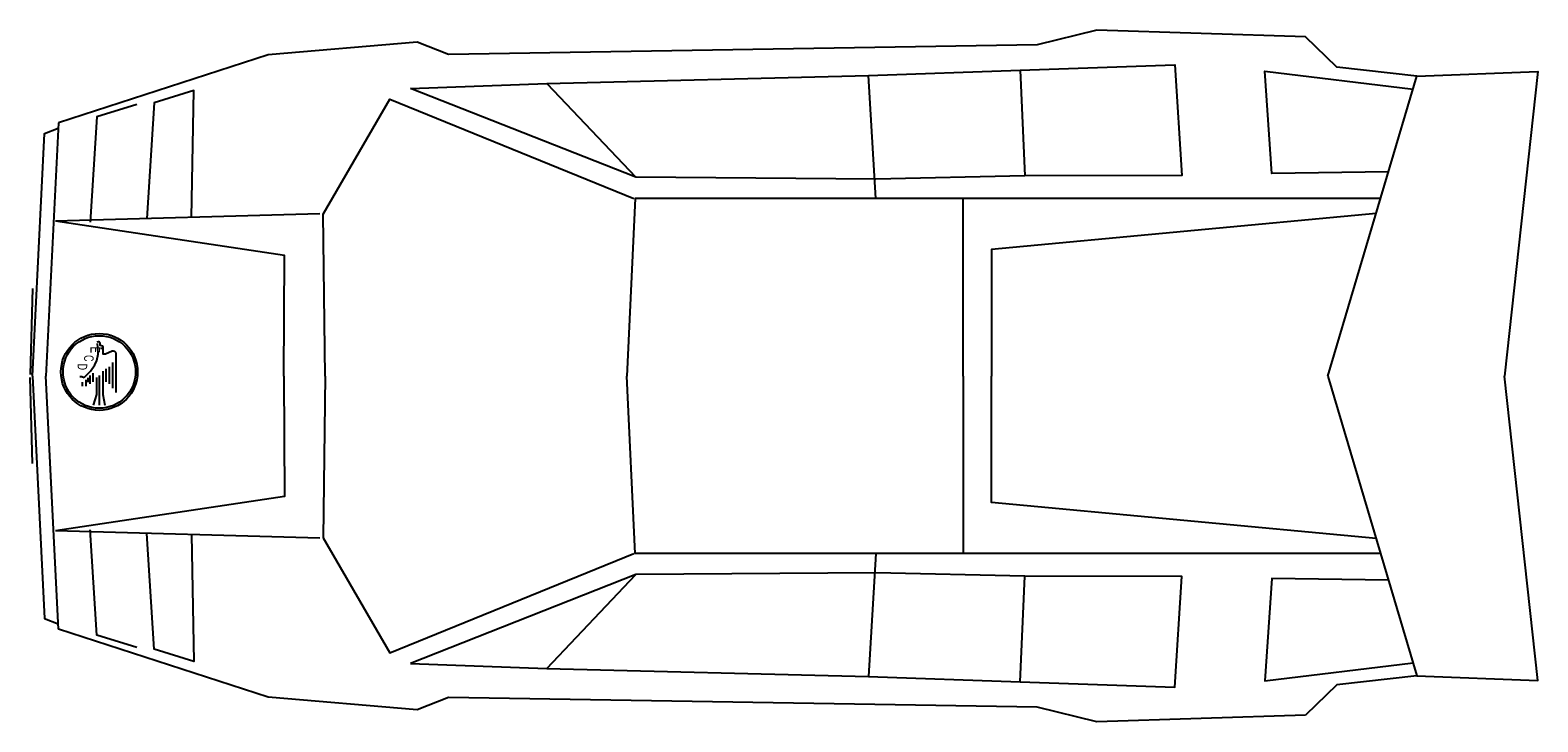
# Model space of a CAD drawing. Extents: x -2.45 to 2.4, y -1.15 to 1.08.
import ezdxf
from ezdxf.enums import TextEntityAlignment as Align

# ---------------------------------------------------------------- set-up
doc = ezdxf.new("R2010")
doc.units = 0
doc.header["$MEASUREMENT"] = 0
doc.layers.add('AUTOS', color=1, linetype='CONTINUOUS')

msp = doc.modelspace()

# ---------------------------------------------------------------- linework, layer by layer
at = {"layer": 'AUTOS'}
for points in [[(0.9835, 1.0767), (0.7919, 1.0299), (-1.1048, 0.9988), (-1.205, 1.0385), (-1.6852, 0.9969), (-2.3604, 0.7781)], [(1.6556, 1.0552), (0.9835, 1.0767)], [(2.0143, 0.9288), (1.7568, 0.9575), (1.6556, 1.0552)], [(-1.2273, 0.8888), (-0.788, 0.9048), (0.248, 0.9312), (0.737, 0.948), (1.2342, 0.965), (1.257, 0.6088), (0.7512, 0.6082), (0.2715, 0.5968), (-0.5008, 0.603), (-1.2273, 0.8888)], [(0.2715, 0.5352), (0.248, 0.9312)], [(0.737, 0.948), (0.7512, 0.6082)], [(1.9228, 0.6204), (1.5469, 0.6154), (1.5248, 0.9451), (2.0018, 0.8867)], [(1.7279, -0.0365), (2.0143, 0.9288), (2.4038, 0.9439), (2.2965, -0.0365), (2.2965, -0.0365)], [(-1.9322, 0.474), (-1.9245, 0.8825), (-2.052, 0.8433), (-2.0756, 0.4701)], [(-0.788, 0.9048), (-0.5008, 0.603)], [(-2.1077, 0.8374), (-2.2371, 0.7976), (-2.258, 0.4592)], [(-1.5012, -0.0365), (-1.5085, 0.4848), (-1.293, 0.8545), (-0.508, 0.5345)], [(-2.3604, 0.7781), (-2.4013, -0.0365)], [(-2.444, -0.0365), (-2.4051, 0.7439), (-2.3612, 0.7612)], [(1.8978, 0.5345), (-0.503, 0.5345), (-0.5302, -0.0365)], [(0.5533, -0.0365), (0.5533, 0.5342)], [(-1.5188, 0.4857), (-2.3702, 0.4616)], [(1.8831, 0.4866), (0.6439, 0.3711), (0.6439, -0.0365)], [(-1.6347, -0.0365), (-1.6325, 0.351), (-2.3702, 0.4616)], [(-2.444, 0.2456), (-2.4517, -0.0311)], [(-2.2438, 0), (-2.2369, 0.0137), (-2.2326, 0.0343), (-2.2343, 0.0549), (-2.2352, 0.0686)], [(-2.2324, 0.0736), (-2.2369, 0.0721)], [(-2.225, 0.0618), (-2.2266, 0.0618), (-2.2266, 0.0694)], [(-2.2232, 0.0549), (-2.2232, 0.0497)], [(-2.2094, 0.0343), (-2.2163, 0.0343), (-2.2163, 0.053)], [(-2.1871, 0.0432), (-2.2094, 0.0343)], [(-2.1863, 0.0068), (-2.1863, -0.0756)], [(-2.1751, -0.0893), (-2.1751, 0.0351)], [(-2.444, -0.3185), (-2.4517, -0.0418)], [(-2.444, -0.0365), (-2.4051, -0.8168), (-2.3612, -0.8341)], [(-2.3604, -0.851), (-2.4013, -0.0365)], [(-1.6347, -0.0365), (-1.6325, -0.424), (-2.3702, -0.5345)], [(-2.2918, -0.0378), (-2.2849, -0.0378), (-2.2781, -0.0412)], [(-2.2781, -0.0412), (-2.2575, -0.0206), (-2.2438, 0)], [(-2.2661, -0.0421), (-2.2661, -0.0558)], [(-2.2592, -0.0344), (-2.2592, -0.0618)], [(-2.2489, -0.055), (-2.2489, -0.0275)], [(-2.2386, -0.0412), (-2.2386, -0.0961), (-2.2489, -0.1305)], [(-2.2283, -0.1305), (-2.2283, -0.0344)], [(-2.218, -0.0206), (-2.218, -0.0961), (-2.2111, -0.1305)], [(-2.2077, -0.0138), (-2.2077, -0.055)], [(-2.1974, -0.0069), (-2.1974, -0.0618)], [(-1.5012, -0.0365), (-1.5085, -0.5578), (-1.293, -0.9274), (-0.508, -0.6074)], [(1.8978, -0.6074), (-0.503, -0.6074), (-0.5302, -0.0365)], [(0.5533, -0.0365), (0.5533, -0.6071)], [(1.8831, -0.5595), (0.6439, -0.444), (0.6439, -0.0365)], [(1.7279, -0.0365), (2.0143, -1.0017), (2.4038, -1.0168), (2.2965, -0.0365), (2.2965, -0.0365)], [(-2.2832, -0.0695), (-2.2832, -0.0558)], [(-2.2729, -0.0489), (-2.2729, -0.0695)], [(-2.1077, -0.9103), (-2.2371, -0.8705), (-2.258, -0.5321)], [(-1.5188, -0.5586), (-2.3702, -0.5345)], [(-1.9322, -0.5469), (-1.9245, -0.9554), (-2.052, -0.9162), (-2.0756, -0.543)], [(0.2715, -0.6081), (0.248, -1.0041)], [(-1.2273, -0.9617), (-0.788, -0.9777), (0.248, -1.0041), (0.737, -1.0209), (1.2342, -1.0379), (1.257, -0.6817), (0.7512, -0.6812), (0.2715, -0.6698), (-0.5008, -0.6759), (-1.2273, -0.9617)], [(-0.788, -0.9777), (-0.5008, -0.6759)], [(0.737, -1.0209), (0.7512, -0.6812)], [(1.9228, -0.6933), (1.5469, -0.6883), (1.5248, -1.0181), (2.0018, -0.9596)], [(0.9835, -1.1496), (0.7919, -1.1028), (-1.1048, -1.0717), (-1.205, -1.1114), (-1.6852, -1.0698), (-2.3604, -0.851)], [(2.0143, -1.0017), (1.7568, -1.0304), (1.6556, -1.1282)], [(1.6556, -1.1282), (0.9835, -1.1496)]]:
    msp.add_lwpolyline(points, dxfattribs=at)
for radius in [0.1236, 0.1167]:
    msp.add_circle((-2.2291, -0.0234), radius, dxfattribs=at)
for centre, radius, end in [((-2.231, 0.0694), 0.00438, 108.4375), ((-2.225, 0.053), 0.00875, 90), ((-2.1839, 0.0351), 0.00875, 111.8009)]:
    msp.add_arc(centre, radius, 0, end, dxfattribs=at)

# ---------------------------------------------------------------- texts
for s, p, p2 in [('E', (-2.2575, 0.0583), (-2.2575, 0.0377)), ('D', (-2.2987, 0.0034), (-2.2987, -0.0172)), ('C', (-2.2781, 0.0309), (-2.2781, 0.0103))]:
    msp.add_text(s, height=0.0309, rotation=270, dxfattribs=at).set_placement(p, p2, align=Align.ALIGNED)

doc.saveas('drawing.dxf')
